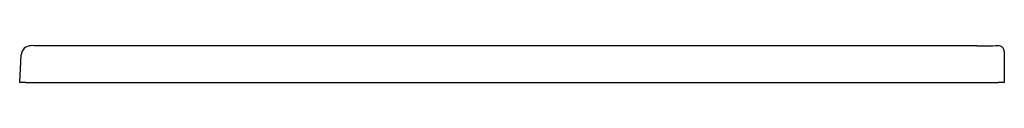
# Model space of a CAD drawing. Header units: millimetres. Extents: x 6426.567 to 6427.367, y 3445.995 to 3446.025.
import ezdxf

# ---------------------------------------------------------------- set-up
doc = ezdxf.new("R2010")
doc.units = ezdxf.units.MM
doc.layers.add('SANINDUSA', color=3, linetype='Continuous')

msp = doc.modelspace()

# ---------------------------------------------------------------- linework, layer by layer
at = {"layer": 'SANINDUSA'}
for p, q in [((6427.34457, 3446.02502), (6426.58947, 3446.02502)), ((6426.56702, 3445.99526), (6426.56819, 3446.01756)), ((6427.36702, 3446.01732), (6427.36702, 3445.99526)), ((6426.57201, 3445.99526), (6426.56702, 3445.99526)), ((6426.57201, 3445.99526), (6427.36202, 3445.99526)), ((6427.36702, 3445.99526), (6427.36202, 3445.99526))]:
    msp.add_line(p, q, dxfattribs=at)
for centre, radius, start, end in [((6426.57613, 3446.01715), 0.00795, 88.88567, 177.04581), ((6427.36202, 3446.02017), 0.005, 0.00117, 90.98866)]:
    msp.add_arc(centre, radius, start, end, dxfattribs=at)
msp.add_ellipse((6427.33127, 3446.52449), major_axis=(0.71265, -0.01801), ratio=0.70042, start_param=4.748741, end_param=4.773114, dxfattribs=at)
for points, knots in [([(6426.58947, 3446.02502), (6426.58811, 3446.02502), (6426.58371, 3446.02502), (6426.5793, 3446.02508), (6426.57624, 3446.02512)], [0, 0, 0, 0, 0.3073203, 1, 1, 1, 1]), ([(6427.36702, 3446.02017), (6427.36702, 3446.02017), (6427.36702, 3446.0201), (6427.36702, 3446.01989), (6427.36702, 3446.0198), (6427.36702, 3446.0196), (6427.36702, 3446.01948), (6427.36702, 3446.01922), (6427.36702, 3446.01907), (6427.36702, 3446.01876), (6427.36702, 3446.0186), (6427.36702, 3446.01825), (6427.36702, 3446.01807), (6427.36702, 3446.0177), (6427.36702, 3446.01751), (6427.36702, 3446.01732)], [0, 0, 0, 0, 0.25, 0.25, 0.375, 0.375, 0.5, 0.5, 0.625, 0.625, 0.75, 0.75, 0.875, 0.875, 1, 1, 1, 1])]:
    msp.add_open_spline(points, degree=3, knots=knots, dxfattribs=at)

doc.saveas('drawing.dxf')
